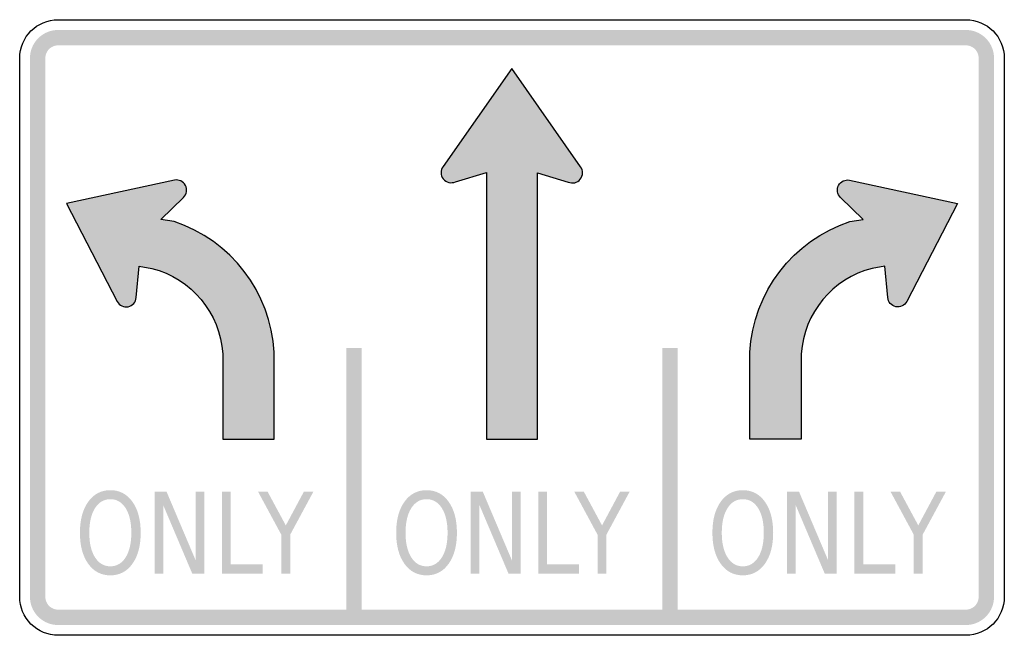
# Model space of a CAD drawing. Header units: inches. Extents: x -0.5 to 0.5, y -0.312 to 0.312.
import ezdxf

# ---------------------------------------------------------------- set-up
doc = ezdxf.new("R2010")
doc.units = ezdxf.units.IN
doc.header["$MEASUREMENT"] = 0

msp = doc.modelspace()

# ---------------------------------------------------------------- hatches: boundary and pattern name
for points in [[(-0.46094, 0.30208), (-0.46358, 0.30196), (-0.4662, 0.30159), (-0.46878, 0.30099), (-0.47128, 0.30015), (-0.47371, 0.29908), (-0.47602, 0.29779), (-0.4782, 0.29629), (-0.48024, 0.2946), (-0.48211, 0.29273), (-0.4838, 0.2907), (-0.48529, 0.28851), (-0.48658, 0.2862), (-0.48765, 0.28378), (-0.48849, 0.28127), (-0.48909, 0.2787), (-0.48946, 0.27608), (-0.48958, 0.27343), (-0.47396, 0.27343), (-0.4739, 0.27464), (-0.47374, 0.27583), (-0.47346, 0.277), (-0.47308, 0.27814), (-0.47259, 0.27924), (-0.47201, 0.28029), (-0.47133, 0.28128), (-0.47056, 0.28221), (-0.46971, 0.28306), (-0.46878, 0.28383), (-0.46779, 0.2845), (-0.46674, 0.28509), (-0.46564, 0.28558), (-0.4645, 0.28596), (-0.46333, 0.28623), (-0.46214, 0.2864), (-0.46094, 0.28646), (-0.46094, 0.30208)], [(-0.46094, 0.28646), (0.46094, 0.28646), (0.46094, 0.30208), (-0.46094, 0.30208), (-0.46094, 0.28646)], [(0.48958, 0.27343), (0.48945, 0.27624), (0.48903, 0.27902), (0.48835, 0.28175), (0.4874, 0.2844), (0.4862, 0.28694), (0.48476, 0.28935), (0.48308, 0.29161), (0.48119, 0.29369), (0.47911, 0.29558), (0.47685, 0.29725), (0.47444, 0.2987), (0.4719, 0.2999), (0.46925, 0.30085), (0.46653, 0.30153), (0.46375, 0.30194), (0.46094, 0.30208), (0.46094, 0.28646), (0.46221, 0.28639), (0.46348, 0.28621), (0.46472, 0.28589), (0.46592, 0.28546), (0.46708, 0.28492), (0.46817, 0.28426), (0.4692, 0.2835), (0.47015, 0.28264), (0.471, 0.28169), (0.47176, 0.28067), (0.47242, 0.27957), (0.47297, 0.27842), (0.4734, 0.27721), (0.47371, 0.27597), (0.4739, 0.27471), (0.47396, 0.27343), (0.48958, 0.27343)], [(-0.47396, -0.27344), (-0.47396, 0.27343), (-0.48958, 0.27343), (-0.48958, -0.27344), (-0.47396, -0.27344)], [(0.47396, 0.27343), (0.47396, -0.27344), (0.48958, -0.27344), (0.48958, 0.27343), (0.47396, 0.27343)], [(-0.1684, -0.02083), (-0.1684, -0.29427), (-0.15278, -0.29427), (-0.15278, -0.02083), (-0.1684, -0.02083)], [(0.15278, -0.02083), (0.15278, -0.29427), (0.1684, -0.29427), (0.1684, -0.02083), (0.15278, -0.02083)], [(-0.363, -0.16667), (-0.35085, -0.16667), (-0.32129, -0.23638), (-0.32129, -0.16667), (-0.31254, -0.16667), (-0.31254, -0.25), (-0.32468, -0.25), (-0.35424, -0.18029), (-0.35424, -0.25), (-0.363, -0.25), (-0.363, -0.16667)], [(-0.29459, -0.16667), (-0.28557, -0.16667), (-0.28557, -0.24051), (-0.25311, -0.24051), (-0.25311, -0.25), (-0.29459, -0.25), (-0.29459, -0.16667)], [(-0.25791, -0.16667), (-0.24822, -0.16667), (-0.22973, -0.20094), (-0.21138, -0.16667), (-0.20169, -0.16667), (-0.22527, -0.21031), (-0.22527, -0.25), (-0.23433, -0.25), (-0.23433, -0.21031), (-0.25791, -0.16667)], [(-0.04182, -0.16667), (-0.02967, -0.16667), (-0.00011, -0.23638), (-0.00011, -0.16667), (0.00864, -0.16667), (0.00864, -0.25), (-0.0035, -0.25), (-0.03306, -0.18029), (-0.03306, -0.25), (-0.04182, -0.25), (-0.04182, -0.16667)], [(0.02659, -0.16667), (0.03561, -0.16667), (0.03561, -0.24051), (0.06807, -0.24051), (0.06807, -0.25), (0.02659, -0.25), (0.02659, -0.16667)], [(0.06327, -0.16667), (0.07296, -0.16667), (0.09145, -0.20094), (0.1098, -0.16667), (0.11949, -0.16667), (0.09591, -0.21031), (0.09591, -0.25), (0.08685, -0.25), (0.08685, -0.21031), (0.06327, -0.16667)], [(0.27936, -0.16667), (0.29151, -0.16667), (0.32107, -0.23638), (0.32107, -0.16667), (0.32982, -0.16667), (0.32982, -0.25), (0.31768, -0.25), (0.28812, -0.18029), (0.28812, -0.25), (0.27936, -0.25), (0.27936, -0.16667)], [(0.34777, -0.16667), (0.35679, -0.16667), (0.35679, -0.24051), (0.38925, -0.24051), (0.38925, -0.25), (0.34777, -0.25), (0.34777, -0.16667)], [(0.38445, -0.16667), (0.39414, -0.16667), (0.41263, -0.20094), (0.43098, -0.16667), (0.44067, -0.16667), (0.41709, -0.21031), (0.41709, -0.25), (0.40803, -0.25), (0.40803, -0.21031), (0.38445, -0.16667)], [(-0.48958, -0.27344), (-0.48946, -0.27608), (-0.48909, -0.2787), (-0.48849, -0.28128), (-0.48765, -0.28378), (-0.48658, -0.2862), (-0.48529, -0.28852), (-0.4838, -0.2907), (-0.48211, -0.29273), (-0.48024, -0.29461), (-0.4782, -0.2963), (-0.47602, -0.29779), (-0.47371, -0.29908), (-0.47128, -0.30015), (-0.46878, -0.30099), (-0.4662, -0.30159), (-0.46358, -0.30196), (-0.46094, -0.30208), (-0.46094, -0.28646), (-0.46214, -0.2864), (-0.46333, -0.28623), (-0.4645, -0.28596), (-0.46564, -0.28558), (-0.46674, -0.28509), (-0.46779, -0.28451), (-0.46878, -0.28383), (-0.46971, -0.28306), (-0.47056, -0.28221), (-0.47133, -0.28128), (-0.47201, -0.28029), (-0.47259, -0.27924), (-0.47308, -0.27814), (-0.47346, -0.277), (-0.47374, -0.27583), (-0.4739, -0.27464), (-0.47396, -0.27344), (-0.48958, -0.27344)], [(0.46094, -0.30208), (0.46375, -0.30194), (0.46653, -0.30153), (0.46925, -0.30085), (0.4719, -0.2999), (0.47444, -0.2987), (0.47685, -0.29725), (0.47911, -0.29558), (0.48119, -0.29369), (0.48308, -0.29161), (0.48476, -0.28935), (0.4862, -0.28694), (0.4874, -0.2844), (0.48835, -0.28175), (0.48903, -0.27902), (0.48945, -0.27624), (0.48958, -0.27344), (0.47396, -0.27344), (0.4739, -0.27471), (0.47371, -0.27598), (0.4734, -0.27722), (0.47297, -0.27842), (0.47242, -0.27957), (0.47176, -0.28067), (0.471, -0.2817), (0.47015, -0.28264), (0.4692, -0.2835), (0.46817, -0.28426), (0.46708, -0.28492), (0.46592, -0.28547), (0.46472, -0.2859), (0.46348, -0.28621), (0.46221, -0.28639), (0.46094, -0.28646), (0.46094, -0.30208)], [(0.46094, -0.28646), (-0.46094, -0.28646), (-0.46094, -0.30208), (0.46094, -0.30208), (0.46094, -0.28646)]]:
    msp.add_hatch(color=7).paths.add_polyline_path(points)
h = msp.add_hatch(color=7)
edge = h.paths.add_edge_path()
edge.add_line((0, 0.26302), (0.06961, 0.16325))
edge.add_spline(control_points=[(0.06961, 0.16325), (0.07243, 0.15947), (0.07233, 0.15426), (0.06937, 0.1506), (0.0664, 0.14693), (0.06134, 0.14573), (0.05705, 0.14769)], knot_values=[0, 0, 0, 0, 1, 1, 1, 2, 2, 2, 2], degree=3, periodic=0)
edge.add_line((0.05705, 0.14769), (0.02593, 0.15705))
edge.add_line((0.02593, 0.15705), (0.02582, -0.11328))
edge.add_line((0.02582, -0.11328), (-0.02604, -0.11328))
edge.add_line((-0.02604, -0.11328), (-0.02604, 0.15724))
edge.add_line((-0.02604, 0.15724), (-0.0575, 0.14792))
edge.add_spline(control_points=[(-0.0575, 0.14792), (-0.0618, 0.14598), (-0.06686, 0.14719), (-0.06981, 0.15087), (-0.07275, 0.15455), (-0.07283, 0.15976), (-0.07, 0.16353)], knot_values=[0, 0, 0, 0, 1, 1, 1, 2, 2, 2, 2], degree=3, periodic=0)
edge.add_line((-0.07, 0.16353), (0, 0.26302))
h = msp.add_hatch(color=7)
edge = h.paths.add_edge_path()
edge.add_line((-0.29378, -0.02667), (-0.29378, -0.11328))
edge.add_line((-0.29378, -0.11328), (-0.2417, -0.11328))
edge.add_line((-0.2417, -0.11328), (-0.2417, -0.02517))
edge.add_spline(control_points=[(-0.2417, -0.02517), (-0.24488, 0.03579), (-0.28518, 0.08853), (-0.34317, 0.10761)], knot_values=[0, 0, 0, 0, 1, 1, 1, 1], degree=3, periodic=0)
edge.add_line((-0.34317, 0.10761), (-0.35654, 0.10952))
edge.add_line((-0.35654, 0.10952), (-0.33371, 0.13208))
edge.add_spline(control_points=[(-0.33371, 0.13208), (-0.33036, 0.13522), (-0.32952, 0.14021), (-0.33165, 0.14429), (-0.33378, 0.14836), (-0.33836, 0.15051), (-0.34286, 0.14954)], knot_values=[0, 0, 0, 0, 1, 1, 1, 2, 2, 2, 2], degree=3, periodic=0)
edge.add_line((-0.34286, 0.14954), (-0.45249, 0.12598))
edge.add_line((-0.45249, 0.12598), (-0.40093, 0.0264))
edge.add_spline(control_points=[(-0.40093, 0.0264), (-0.39882, 0.02232), (-0.39424, 0.02015), (-0.38974, 0.0211), (-0.38525, 0.02204), (-0.38193, 0.02587), (-0.38164, 0.03045)], knot_values=[0, 0, 0, 0, 1, 1, 1, 2, 2, 2, 2], degree=3, periodic=0)
edge.add_line((-0.38164, 0.03045), (-0.37876, 0.06242))
edge.add_line((-0.37876, 0.06242), (-0.36571, 0.05996))
edge.add_spline(control_points=[(-0.36571, 0.05996), (-0.3255, 0.04971), (-0.29646, 0.01474), (-0.29378, -0.02667)], knot_values=[0, 0, 0, 0, 1, 1, 1, 1], degree=3, periodic=0)
h = msp.add_hatch(color=7)
edge = h.paths.add_edge_path()
edge.add_line((0.29378, -0.02667), (0.29378, -0.11328))
edge.add_line((0.29378, -0.11328), (0.2417, -0.11328))
edge.add_line((0.2417, -0.11328), (0.2417, -0.02517))
edge.add_spline(control_points=[(0.2417, -0.02517), (0.24488, 0.03579), (0.28519, 0.08853), (0.34317, 0.10761)], knot_values=[0, 0, 0, 0, 1, 1, 1, 1], degree=3, periodic=0)
edge.add_line((0.34317, 0.10761), (0.35654, 0.10952))
edge.add_line((0.35654, 0.10952), (0.33372, 0.13208))
edge.add_spline(control_points=[(0.33372, 0.13208), (0.33036, 0.13522), (0.32952, 0.14021), (0.33165, 0.14429), (0.33378, 0.14836), (0.33837, 0.15051), (0.34286, 0.14954)], knot_values=[0, 0, 0, 0, 1, 1, 1, 2, 2, 2, 2], degree=3, periodic=0)
edge.add_line((0.34286, 0.14954), (0.45249, 0.12598))
edge.add_line((0.45249, 0.12598), (0.40093, 0.0264))
edge.add_spline(control_points=[(0.40093, 0.0264), (0.39882, 0.02232), (0.39424, 0.02015), (0.38975, 0.0211), (0.38525, 0.02204), (0.38193, 0.02587), (0.38164, 0.03045)], knot_values=[0, 0, 0, 0, 1, 1, 1, 2, 2, 2, 2], degree=3, periodic=0)
edge.add_line((0.38164, 0.03045), (0.37876, 0.06242))
edge.add_line((0.37876, 0.06242), (0.36571, 0.05996))
edge.add_spline(control_points=[(0.36571, 0.05996), (0.3255, 0.04971), (0.29647, 0.01474), (0.29378, -0.02667)], knot_values=[0, 0, 0, 0, 1, 1, 1, 1], degree=3, periodic=0)
h = msp.add_hatch(color=7)
edge = h.paths.add_edge_path()
edge.add_spline(control_points=[(-0.40792, -0.16516), (-0.39857, -0.16516), (-0.3911, -0.16908), (-0.3855, -0.17691), (-0.37991, -0.18474), (-0.37711, -0.19524), (-0.37711, -0.20842), (-0.37711, -0.22155), (-0.37991, -0.23204), (-0.3855, -0.23987), (-0.3911, -0.2477), (-0.39857, -0.25162), (-0.40792, -0.25162), (-0.41729, -0.25162), (-0.42479, -0.24771), (-0.4304, -0.2399), (-0.43601, -0.23208), (-0.43882, -0.22159), (-0.43882, -0.20842), (-0.43882, -0.19524), (-0.43601, -0.18474), (-0.4304, -0.17691), (-0.42479, -0.16908), (-0.41729, -0.16516), (-0.40792, -0.16516)], knot_values=[0, 0, 0, 0, 1, 1, 1, 2, 2, 2, 3, 3, 3, 4, 4, 4, 5, 5, 5, 6, 6, 6, 7, 7, 7, 8, 8, 8, 8], degree=3, periodic=0)
edge = h.paths.add_edge_path(flags=0)
edge.add_spline(control_points=[(-0.40792, -0.17431), (-0.41447, -0.17431), (-0.41967, -0.17736), (-0.42352, -0.18347), (-0.42738, -0.18957), (-0.42931, -0.19789), (-0.42931, -0.20842), (-0.42931, -0.21891), (-0.42738, -0.22721), (-0.42352, -0.23331), (-0.41967, -0.23941), (-0.41447, -0.24246), (-0.40792, -0.24246), (-0.40137, -0.24246), (-0.39618, -0.23941), (-0.39236, -0.23331), (-0.38853, -0.22721), (-0.38662, -0.21891), (-0.38662, -0.20842), (-0.38662, -0.19789), (-0.38853, -0.18957), (-0.39236, -0.18347), (-0.39618, -0.17736), (-0.40137, -0.17431), (-0.40792, -0.17431)], knot_values=[0, 0, 0, 0, 1, 1, 1, 2, 2, 2, 3, 3, 3, 4, 4, 4, 5, 5, 5, 6, 6, 6, 7, 7, 7, 8, 8, 8, 8], degree=3, periodic=0)
h = msp.add_hatch(color=7)
edge = h.paths.add_edge_path()
edge.add_spline(control_points=[(-0.08674, -0.16516), (-0.07739, -0.16516), (-0.06992, -0.16908), (-0.06432, -0.17691), (-0.05872, -0.18474), (-0.05593, -0.19524), (-0.05593, -0.20842), (-0.05593, -0.22155), (-0.05872, -0.23204), (-0.06432, -0.23987), (-0.06992, -0.2477), (-0.07739, -0.25162), (-0.08674, -0.25162), (-0.09611, -0.25162), (-0.10361, -0.24771), (-0.10922, -0.2399), (-0.11483, -0.23208), (-0.11764, -0.22159), (-0.11764, -0.20842), (-0.11764, -0.19524), (-0.11483, -0.18474), (-0.10922, -0.17691), (-0.10361, -0.16908), (-0.09611, -0.16516), (-0.08674, -0.16516)], knot_values=[0, 0, 0, 0, 1, 1, 1, 2, 2, 2, 3, 3, 3, 4, 4, 4, 5, 5, 5, 6, 6, 6, 7, 7, 7, 8, 8, 8, 8], degree=3, periodic=0)
edge = h.paths.add_edge_path(flags=0)
edge.add_spline(control_points=[(-0.08674, -0.17431), (-0.09329, -0.17431), (-0.09849, -0.17736), (-0.10234, -0.18347), (-0.1062, -0.18957), (-0.10812, -0.19789), (-0.10812, -0.20842), (-0.10812, -0.21891), (-0.1062, -0.22721), (-0.10234, -0.23331), (-0.09849, -0.23941), (-0.09329, -0.24246), (-0.08674, -0.24246), (-0.08019, -0.24246), (-0.075, -0.23941), (-0.07118, -0.23331), (-0.06735, -0.22721), (-0.06544, -0.21891), (-0.06544, -0.20842), (-0.06544, -0.19789), (-0.06735, -0.18957), (-0.07118, -0.18347), (-0.075, -0.17736), (-0.08019, -0.17431), (-0.08674, -0.17431)], knot_values=[0, 0, 0, 0, 1, 1, 1, 2, 2, 2, 3, 3, 3, 4, 4, 4, 5, 5, 5, 6, 6, 6, 7, 7, 7, 8, 8, 8, 8], degree=3, periodic=0)
h = msp.add_hatch(color=7)
edge = h.paths.add_edge_path()
edge.add_spline(control_points=[(0.23444, -0.16516), (0.24379, -0.16516), (0.25126, -0.16908), (0.25686, -0.17691), (0.26246, -0.18474), (0.26525, -0.19524), (0.26525, -0.20842), (0.26525, -0.22155), (0.26246, -0.23204), (0.25686, -0.23987), (0.25126, -0.2477), (0.24379, -0.25162), (0.23444, -0.25162), (0.22507, -0.25162), (0.21757, -0.24771), (0.21196, -0.2399), (0.20635, -0.23208), (0.20354, -0.22159), (0.20354, -0.20842), (0.20354, -0.19524), (0.20635, -0.18474), (0.21196, -0.17691), (0.21757, -0.16908), (0.22507, -0.16516), (0.23444, -0.16516)], knot_values=[0, 0, 0, 0, 1, 1, 1, 2, 2, 2, 3, 3, 3, 4, 4, 4, 5, 5, 5, 6, 6, 6, 7, 7, 7, 8, 8, 8, 8], degree=3, periodic=0)
edge = h.paths.add_edge_path(flags=0)
edge.add_spline(control_points=[(0.23444, -0.17431), (0.2279, -0.17431), (0.22269, -0.17736), (0.21884, -0.18347), (0.21498, -0.18957), (0.21306, -0.19789), (0.21306, -0.20842), (0.21306, -0.21891), (0.21498, -0.22721), (0.21884, -0.23331), (0.22269, -0.23941), (0.2279, -0.24246), (0.23444, -0.24246), (0.24099, -0.24246), (0.24618, -0.23941), (0.25001, -0.23331), (0.25383, -0.22721), (0.25574, -0.21891), (0.25574, -0.20842), (0.25574, -0.19789), (0.25383, -0.18957), (0.25001, -0.18347), (0.24618, -0.17736), (0.24099, -0.17431), (0.23444, -0.17431)], knot_values=[0, 0, 0, 0, 1, 1, 1, 2, 2, 2, 3, 3, 3, 4, 4, 4, 5, 5, 5, 6, 6, 6, 7, 7, 7, 8, 8, 8, 8], degree=3, periodic=0)

# ---------------------------------------------------------------- linework, layer by layer
at = {"color": 7}
for points in [[(-0.46094, 0.3125), (0.46094, 0.3125)], [(-0.5, -0.27344), (-0.5, 0.27343)], [(0.5, 0.27343), (0.5, -0.27344)], [(0.06961, 0.16325), (0, 0.26302), (-0.07, 0.16353)], [(-0.0575, 0.14792), (-0.02604, 0.15724), (-0.02604, -0.11328), (0.02604, -0.11328)], [(0.02582, -0.11328), (0.02593, 0.15705), (0.05705, 0.14769)], [(-0.34286, 0.14954), (-0.45249, 0.12598), (-0.40093, 0.0264)], [(0.34286, 0.14954), (0.45249, 0.12598), (0.40093, 0.0264)], [(-0.34317, 0.10761), (-0.35654, 0.10952), (-0.33371, 0.13208)], [(0.34317, 0.10761), (0.35654, 0.10952), (0.33372, 0.13208)], [(-0.38164, 0.03045), (-0.37876, 0.06242), (-0.36571, 0.05996)], [(0.38164, 0.03045), (0.37876, 0.06242), (0.36571, 0.05996)], [(-0.29378, -0.02667), (-0.29378, -0.11328), (-0.2417, -0.11328), (-0.2417, -0.02517)], [(0.29378, -0.02667), (0.29378, -0.11328), (0.2417, -0.11328), (0.2417, -0.02517)], [(0.46094, -0.3125), (-0.46094, -0.3125)]]:
    msp.add_lwpolyline(points, dxfattribs=at)
for points in [[(-0.5, 0.27343), (-0.5, 0.29501), (-0.48251, 0.3125), (-0.46094, 0.3125)], [(0.46094, 0.3125), (0.48251, 0.3125), (0.5, 0.29501), (0.5, 0.27343)], [(-0.2417, -0.02517), (-0.24488, 0.03579), (-0.28518, 0.08853), (-0.34317, 0.10761)], [(0.2417, -0.02517), (0.24488, 0.03579), (0.28519, 0.08853), (0.34317, 0.10761)], [(-0.36571, 0.05996), (-0.3255, 0.04971), (-0.29646, 0.01474), (-0.29378, -0.02667)], [(0.36571, 0.05996), (0.3255, 0.04971), (0.29647, 0.01474), (0.29378, -0.02667)], [(0.5, -0.27344), (0.5, -0.29501), (0.48251, -0.3125), (0.46094, -0.3125)]]:
    msp.add_open_spline(points, degree=3, dxfattribs=at)
for points in [[(-0.07, 0.16353), (-0.07283, 0.15976), (-0.07275, 0.15455), (-0.06981, 0.15087), (-0.06686, 0.14719), (-0.0618, 0.14598), (-0.0575, 0.14792)], [(0.05705, 0.14769), (0.06134, 0.14573), (0.0664, 0.14693), (0.06937, 0.1506), (0.07233, 0.15426), (0.07243, 0.15947), (0.06961, 0.16325)], [(-0.33371, 0.13208), (-0.33036, 0.13522), (-0.32952, 0.14021), (-0.33165, 0.14429), (-0.33378, 0.14836), (-0.33836, 0.15051), (-0.34286, 0.14954)], [(0.33372, 0.13208), (0.33036, 0.13522), (0.32952, 0.14021), (0.33165, 0.14429), (0.33378, 0.14836), (0.33837, 0.15051), (0.34286, 0.14954)], [(-0.40093, 0.0264), (-0.39882, 0.02232), (-0.39424, 0.02015), (-0.38974, 0.0211), (-0.38525, 0.02204), (-0.38193, 0.02587), (-0.38164, 0.03045)], [(0.40093, 0.0264), (0.39882, 0.02232), (0.39424, 0.02015), (0.38975, 0.0211), (0.38525, 0.02204), (0.38193, 0.02587), (0.38164, 0.03045)], [(-0.46094, -0.3125), (-0.4713, -0.3125), (-0.48123, -0.30838), (-0.48856, -0.30106), (-0.49588, -0.29373), (-0.5, -0.2838), (-0.5, -0.27344)]]:
    msp.add_open_spline(points, degree=3, knots=[0, 0, 0, 0, 1, 1, 1, 2, 2, 2, 2], dxfattribs=at)

doc.saveas('drawing.dxf')
